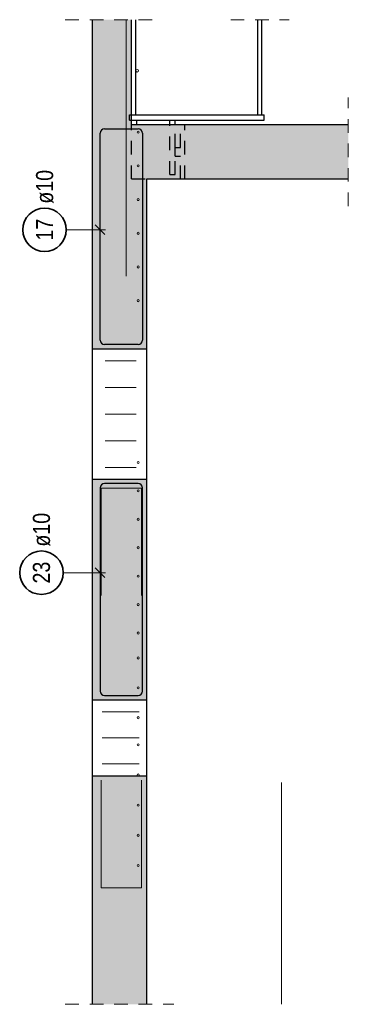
# Model space of a CAD drawing. Header units: millimetres. Extents: x -5 to 96, y -36 to 51.
# Tile 37 of 46: x 90.68 to 93.7, y 14.02 to 23.09. Entities that reach past the tile are written whole.
import ezdxf

# ---------------------------------------------------------------- set-up
doc = ezdxf.new("R2010")
doc.units = ezdxf.units.MM
doc.linetypes.add('HIDDEN', pattern=[0.375, 0.25, -0.125])
for name, color, linetype, lineweight in [('Achsen', 7, 'Continuous', 20), ('Geschnittene Kanten', 7, 'Continuous', 20), ('nplo Bewehrung', 7, 'Continuous', 20), ('Schraffuren', 7, 'Continuous', 20)]:
    doc.layers.add(name, color=color, linetype=linetype, lineweight=lineweight)
doc.styles.add('Arial Narrow', font='ARIALN.TTF')

msp = doc.modelspace()

# ---------------------------------------------------------------- hatches: boundary and pattern name
at = {"layer": 'Schraffuren', "lineweight": 13, "true_color": 0xd7ffd7}
for points in [[(91.346932, 20.056797), (91.846932, 20.056797), (91.846932, 22.121704), (91.706932, 22.121704), (91.706932, 23.08761), (91.346932, 23.08761)], [(91.846932, 21.621704), (93.701695, 21.621704), (93.701695, 22.121704), (91.846932, 22.121704)], [(91.846932, 16.826847), (91.846932, 18.856797), (91.346932, 18.856797), (91.346932, 16.826847)], [(91.346932, 14.023692), (91.846932, 14.023692), (91.846932, 16.126847), (91.346932, 16.126847)]]:
    msp.add_hatch(color=254, dxfattribs=at).paths.add_polyline_path(points)

# ---------------------------------------------------------------- linework, layer by layer
at = {"color": 5, "linetype": 'HIDDEN', "lineweight": 18, "ltscale": 0.5}
for p, q in [((91.096932, 23.08761), (91.994932, 23.08761)), ((92.618932, 23.08761), (93.156932, 23.08761)), ((93.701695, 21.371704), (93.701695, 22.371704)), ((91.096932, 14.023692), (92.096932, 14.023692))]:
    msp.add_line(p, q, dxfattribs=at)
at = {"color": 3, "linetype": 'Continuous', "lineweight": 25}
for p, q in [((91.744932, 22.211704), (91.744932, 23.08761)), ((92.868932, 22.211704), (92.868932, 23.08761)), ((92.906932, 22.211704), (92.906932, 23.08761)), ((91.706932, 22.211704), (92.926932, 22.211704)), ((92.926932, 22.161704), (92.926932, 22.211704)), ((91.706932, 22.161704), (92.926932, 22.161704)), ((91.754932, 22.121704), (91.754932, 22.161704)), ((92.058932, 22.121704), (92.058932, 22.161704)), ((92.106932, 22.121704), (92.106932, 22.161704)), ((91.346932, 18.856797), (91.346932, 20.056797)), ((91.846932, 18.856797), (91.846932, 20.056797)), ((91.346932, 16.126847), (91.346932, 16.826847)), ((91.846932, 16.126847), (91.846932, 16.826847))]:
    msp.add_line(p, q, dxfattribs=at)
at = {"color": 3, "linetype": 'HIDDEN', "lineweight": 25, "ltscale": 0.5}
for p, q in [((91.686932, 22.161704), (91.686932, 22.211704)), ((91.686932, 22.211704), (91.706932, 22.211704)), ((91.686932, 22.161704), (91.706932, 22.161704)), ((91.706932, 21.621704), (91.706932, 22.121704)), ((92.058932, 21.661704), (92.058932, 22.121704)), ((92.106932, 21.911704), (92.106932, 22.121704)), ((92.156932, 21.911704), (92.156932, 22.121704)), ((92.196932, 21.621704), (92.196932, 22.121704)), ((92.106932, 21.831704), (92.106932, 21.911704)), ((92.106932, 21.911704), (92.156932, 21.911704)), ((92.106932, 21.661704), (92.106932, 21.831704)), ((92.106932, 21.831704), (92.156932, 21.831704)), ((92.156932, 21.621704), (92.156932, 21.831704)), ((91.706932, 21.621704), (91.846932, 21.621704)), ((92.058932, 21.661704), (92.106932, 21.661704))]:
    msp.add_line(p, q, dxfattribs=at)
at = {"layer": 'Achsen', "color": 3, "linetype": 'Continuous', "lineweight": 25, "ltscale": 0.5}
for p, q in [((91.416932, 18.776797), (91.416932, 16.906847)), ((91.766932, 18.816797), (91.456932, 18.816797)), ((91.806932, 16.906847), (91.806932, 18.776797)), ((91.461126, 17.952607), (91.372737, 18.040996)), ((91.416932, 17.126847), (91.416932, 16.906847)), ((91.456932, 16.866847), (91.766932, 16.866847)), ((91.456932, 16.866847), (91.676932, 16.866847))]:
    msp.add_line(p, q, dxfattribs=at)
at = {"layer": 'Achsen', "color": 5, "linetype": 'Continuous', "lineweight": 18, "ltscale": 0.5}
msp.add_line((91.076976, 17.996802), (91.466932, 17.996802), dxfattribs=at)
at = {"layer": 'Achsen', "color": 2, "linetype": 'Continuous', "lineweight": 35, "ltscale": 0.5}
msp.add_circle((90.876976, 17.996802), 0.2, dxfattribs=at)
at = {"layer": 'Achsen', "color": 3, "linetype": 'Continuous', "lineweight": 25, "ltscale": 0.5}
for centre, start, end in [((91.456932, 18.776797), 90, 180), ((91.766932, 18.776797), 0, 90), ((91.456932, 16.906847), 180, 270), ((91.456932, 16.906847), 180, 270), ((91.766932, 16.906847), 270, 0)]:
    msp.add_arc(centre, 0.04, start, end, dxfattribs=at)
at = {"layer": 'Geschnittene Kanten', "color": 3, "linetype": 'Continuous', "lineweight": 25}
for p, q in [((91.346932, 20.056797), (91.346932, 23.08761)), ((91.706932, 22.121704), (91.706932, 23.08761)), ((91.706932, 22.121704), (91.846932, 22.121704)), ((91.846932, 22.121704), (93.701695, 22.121704)), ((91.846932, 20.056797), (91.846932, 21.621704)), ((91.846932, 21.621704), (93.701695, 21.621704)), ((91.346932, 20.056797), (91.846932, 20.056797)), ((91.346932, 16.826847), (91.346932, 18.856797)), ((91.346932, 18.856797), (91.846932, 18.856797)), ((91.846932, 16.826847), (91.846932, 18.856797)), ((91.346932, 16.826847), (91.846932, 16.826847)), ((91.346932, 14.023692), (91.346932, 16.126847)), ((91.346932, 16.126847), (91.846932, 16.126847)), ((91.846932, 14.023692), (91.846932, 16.126847))]:
    msp.add_line(p, q, dxfattribs=at)
at = {"layer": 'Geschnittene Kanten', "color": 3, "linetype": 'Continuous', "lineweight": 25, "ltscale": 0.5}
for p, q in [((91.416932, 21.821704), (91.416932, 22.041704)), ((91.416932, 20.136797), (91.416932, 22.041704)), ((91.456932, 22.081704), (91.766932, 22.081704)), ((91.456932, 22.081704), (91.676932, 22.081704)), ((91.806932, 22.041704), (91.806932, 20.136797)), ((91.461126, 21.109415), (91.372737, 21.197804)), ((91.766932, 20.096797), (91.456932, 20.096797))]:
    msp.add_line(p, q, dxfattribs=at)
at = {"layer": 'Geschnittene Kanten', "color": 5, "linetype": 'Continuous', "lineweight": 18, "ltscale": 0.5}
msp.add_line((91.106035, 21.153609), (91.466932, 21.153609), dxfattribs=at)
at = {"layer": 'Geschnittene Kanten', "color": 2, "linetype": 'Continuous', "lineweight": 35, "ltscale": 0.5}
msp.add_circle((90.906035, 21.153609), 0.2, dxfattribs=at)
at = {"layer": 'Geschnittene Kanten', "color": 3, "linetype": 'Continuous', "lineweight": 25, "ltscale": 0.5}
for centre, start, end in [((91.456932, 22.041704), 90, 180), ((91.456932, 22.041704), 90, 180), ((91.766932, 22.041704), 0, 90), ((91.456932, 20.136797), 180, 270), ((91.766932, 20.136797), 270, 0)]:
    msp.add_arc(centre, 0.04, start, end, dxfattribs=at)
at = {"layer": 'nplo Bewehrung', "color": 9, "linetype": 'Continuous', "lineweight": 0, "ltscale": 0.5}
for p, q in [((91.656932, 20.727306), (91.656932, 23.08761)), ((91.464139, 19.946796), (91.749724, 19.946796)), ((91.464139, 19.701796), (91.749724, 19.701796)), ((91.464139, 19.456796), (91.749724, 19.456796)), ((91.464139, 19.211796), (91.749724, 19.211796)), ((91.464139, 18.966797), (91.749724, 18.966797)), ((91.426932, 17.786017), (91.426932, 18.776017)), ((91.426932, 18.776017), (91.796932, 18.776017)), ((91.796932, 18.776017), (91.796932, 17.786017)), ((91.436932, 16.716846), (91.776932, 16.716846)), ((91.436932, 16.476847), (91.776932, 16.476847)), ((91.436932, 16.236847), (91.776932, 16.236847)), ((91.426932, 16.086847), (91.426932, 15.096847)), ((91.796932, 15.096847), (91.796932, 16.086847)), ((93.086932, 14.023692), (93.086932, 16.066847)), ((91.426932, 15.096847), (91.796932, 15.096847))]:
    msp.add_line(p, q, dxfattribs=at)
for centre, radius in [((91.758932, 22.617869), 0.012), ((91.758932, 22.617869), 0.012), ((91.766932, 22.051703), 0.01), ((91.766932, 22.051703), 0.01), ((91.766932, 21.741703), 0.01), ((91.766932, 21.741703), 0.01), ((91.766932, 21.431703), 0.01), ((91.766932, 21.431703), 0.01), ((91.766932, 21.121704), 0.01), ((91.766932, 21.121704), 0.01), ((91.766932, 20.811704), 0.01), ((91.766932, 20.811704), 0.01), ((91.766932, 20.501704), 0.01), ((91.766932, 20.501704), 0.01), ((91.766932, 19.011703), 0.01), ((91.766932, 19.011703), 0.01), ((91.766932, 18.750036), 0.01), ((91.766932, 18.750036), 0.01), ((91.766932, 18.48837), 0.01), ((91.766932, 18.48837), 0.01), ((91.766932, 18.226703), 0.01), ((91.766932, 18.226703), 0.01), ((91.766932, 17.965037), 0.01), ((91.766932, 17.965037), 0.01), ((91.766932, 17.70337), 0.01), ((91.766932, 17.70337), 0.01), ((91.766932, 17.441704), 0.01), ((91.766932, 17.441704), 0.01), ((91.766932, 17.211704), 0.01), ((91.766932, 17.211704), 0.01), ((91.766932, 16.936704), 0.01), ((91.766932, 16.936704), 0.01), ((91.766932, 16.661704), 0.01), ((91.766932, 16.661704), 0.01), ((91.766932, 16.411703), 0.01), ((91.766932, 16.411703), 0.01), ((91.766932, 16.134203), 0.01), ((91.766932, 16.134203), 0.01), ((91.766932, 15.856704), 0.01), ((91.766932, 15.856704), 0.01), ((91.766932, 15.579204), 0.01), ((91.766932, 15.579204), 0.01), ((91.766932, 15.301704), 0.01), ((91.766932, 15.301704), 0.01)]:
    msp.add_circle(centre, radius, dxfattribs=at)

# ---------------------------------------------------------------- texts
at = {"layer": 'Achsen', "color": 2, "lineweight": 35, "char_height": 0.1575, "attachment_point": 1, "rotation": 90, "line_spacing_factor": 0.9, "style": 'Arial Narrow'}
for s, insert in [('ø10', (90.798226, 18.236802)), ('23', (90.798226, 17.897577))]:
    msp.add_mtext(s, dxfattribs=dict(at, insert=insert))
at = {"layer": 'Geschnittene Kanten', "color": 2, "lineweight": 35, "char_height": 0.1575, "attachment_point": 1, "rotation": 90, "line_spacing_factor": 0.9, "style": 'Arial Narrow'}
for s, insert in [('ø10', (90.827285, 21.393609)), ('17', (90.827285, 21.054384))]:
    msp.add_mtext(s, dxfattribs=dict(at, insert=insert))

doc.saveas('drawing.dxf')
